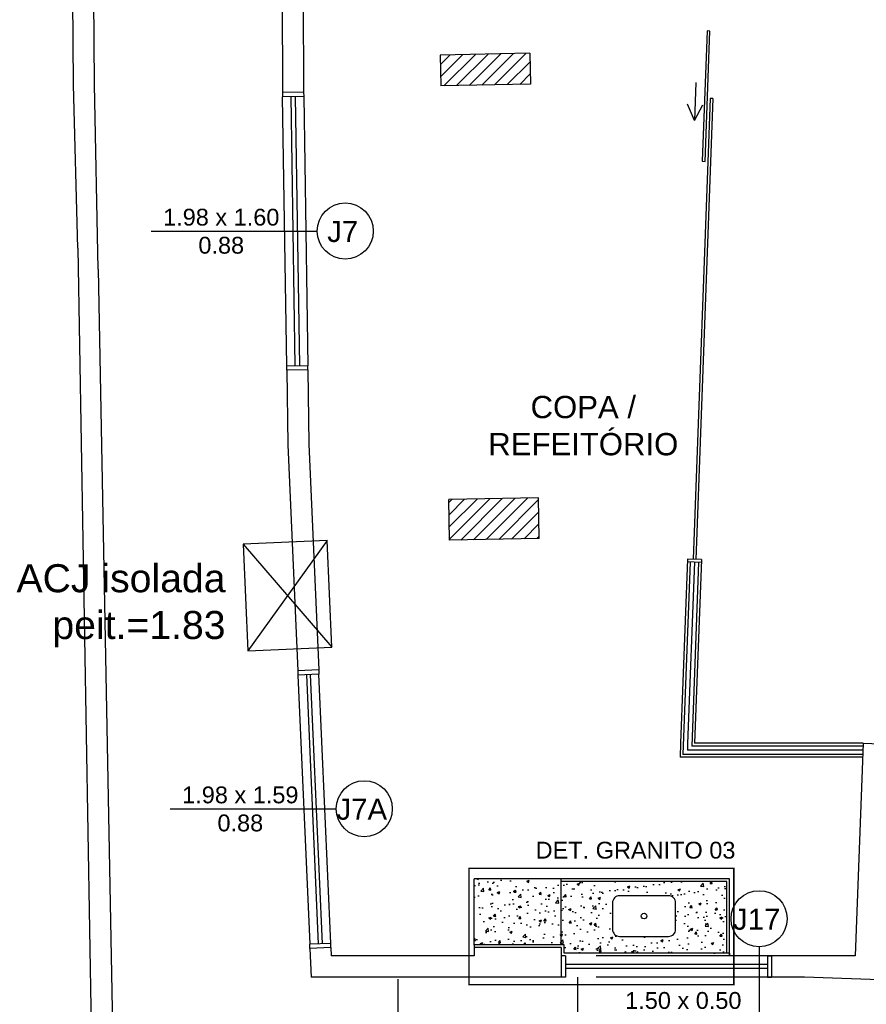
# Model space of a CAD drawing. Header units: inches. Extents: x 352 to 438, y 0 to 186.
# Tile 27 of 40: x 389.7 to 395.73, y 152.09 to 159.11. Entities that reach past the tile are written whole.
import ezdxf

# ---------------------------------------------------------------- set-up
doc = ezdxf.new("R2010")
doc.units = ezdxf.units.IN
doc.header["$MEASUREMENT"] = 0
for name, pattern in [('DASHDOT', [1, 0.5, -0.25, 0, -0.25]), ('DASHDOT2', [0.5, 0.25, -0.125, 0, -0.125]), ('HIDDEN2', [0.1875, 0.125, -0.0625])]:
    doc.linetypes.add(name, pattern=pattern)
for name, color, linetype in [('TJ-DEMOLIR', 30, 'HIDDEN2'), ('TJ-DRYWALL', 132, 'Continuous'), ('TJ-ESQUADRIA1', 1, 'Continuous'), ('TJ-ESQUADRIA2', 2, 'Continuous'), ('TJ-GRANITOVISTA', 2, 'Continuous'), ('TJ-HACHURA', 8, 'Continuous'), ('TJ-LADEVIDRO', 11, 'Continuous'), ('TJ-LOUCA', 2, 'Continuous'), ('TJ-PAREDE', 5, 'Continuous'), ('TJ-PAREDEMURO', 3, 'Continuous'), ('TJ-PILARES', 6, 'Continuous'), ('TJ-PISO', 1, 'Continuous'), ('TJ-PROJECAOACIMA', 1, 'DASHDOT2'), ('TJ-TEXTO01', 1, 'Continuous'), ('TJ-TEXTO03 1PARA100', 3, 'Continuous'), ('TJ-TEXTOESQUADRIA', 200, 'Continuous'), ('TJ-VIDRO', 140, 'Continuous')]:
    doc.layers.add(name, color=color, linetype=linetype)
doc.layers.add('TJ-DETBANCADAS', color=4, linetype='DASHDOT', lineweight=13)
doc.styles.add('ARIAL', font='arial.ttf')
doc.styles.get("Standard").update_dxf_attribs({"font": 'arial.ttf'})
doc.linetypes.add('BATTING', pattern='A,0.00254,-2.54,[134,ltypeshp.shx,S=2.54,R=0,X=-2.54,Y=0],-5.08,[134,ltypeshp.shx,S=2.54,R=180,X=2.54,Y=0],-2.54', length=10.16254)

# ---------------------------------------------------------------- blocks, each defined once
blk = doc.blocks.new('cuba4')
at = {"layer": 'TJ-LOUCA'}
blk.add_lwpolyline([(0.225, -0.095), (0.225, 0.095, 0.414214), (0.175, 0.145), (-0.175, 0.145, 0.414214), (-0.225, 0.095), (-0.225, -0.095, 0.414214), (-0.175, -0.145), (0.175, -0.145, 0.414214)], format="xyb", close=True, dxfattribs=at)
at = {"layer": 'TJ-LOUCA', "color": 1}
blk.add_circle((0, 0), 0.02, dxfattribs=at)

msp = doc.modelspace()

# ---------------------------------------------------------------- hatches: boundary and pattern name
at = {"layer": 'TJ-HACHURA', "linetype": 'Continuous'}
h = msp.add_hatch(dxfattribs=at)
h.set_pattern_fill('AR-CONC', color=8, scale=0.025)
h.set_pattern_definition([(50, (3.68957, 8.43552), (0.179315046, -0.015688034), [0.01875, -0.20625]), (355, (3.68957, 8.43552), (-0.03468783, 0.18804803), [0.015, -0.165]), (100.451444, (3.70451, 8.43421), (0.14462721, 0.17236), [0.01593505, -0.17528553]), (46.1842, (3.68957, 8.48552), (0.26681033, -0.04137982), [0.028125, -0.309375]), (96.635635, (3.7118, 8.48207), (0.23366549, 0.24352965), [0.02390259, -0.26292844]), (351.184164, (3.68957, 8.48552), (0.23366549, 0.24352965), [0.0225, -0.2475]), (21, (3.71457, 8.47302), (0.149226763, -0.100654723), [0.01875, -0.20625]), (326, (3.71457, 8.47302), (0.06082883, 0.18128751), [0.015, -0.165]), (71.451445, (3.727, 8.46463), (0.210055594, 0.08063279), [0.01593505, -0.17528553]), (37.5, (3.689567, 8.43552), (0.003039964, 0.083223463), [0, -0.163, 0, -0.1675, 0, -0.165625]), (7.5, (3.68957, 8.43552), (0.065767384, 0.098602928), [0, -0.0955, 0, -0.15925, 0, -0.063125]), (327.5, (3.633817, 8.43552), (0.133455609, -0.005638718), [0, -0.0625, 0, -0.195, 0, -0.25875]), (317.5, (3.60882, 8.43552), (0.145796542, 0.025026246), [0, -0.08125, 0, -0.1295, 0, -0.18375])])
h.paths.add_polyline_path([(394.7379, 152.9687), (393.5579, 152.9687), (393.5579, 152.5187), (393.5779, 152.5187), (393.5779, 152.4587), (394.7379, 152.4587)])
h.paths.add_polyline_path([(393.9233, 152.8182, -0.414214), (393.9733, 152.8682), (394.3233, 152.8682, -0.414214), (394.3733, 152.8182), (394.3733, 152.6282, -0.414214), (394.3233, 152.5782), (393.9733, 152.5782, -0.414214), (393.9233, 152.6282)], flags=16)
h.paths.add_polyline_path([(394.1283, 152.7232, -1), (394.1683, 152.7232, -1)], flags=0)
h.paths.add_polyline_path([(393.5579, 152.9687), (393.5579, 152.9887), (392.9379, 152.9887), (392.9379, 152.5187), (393.5579, 152.5187)])
at = {"layer": 'TJ-PILARES'}
h = msp.add_hatch(dxfattribs=at)
h.set_pattern_fill('ANSI31', color=8, scale=0.5)
h.set_pattern_definition([(45, (3.689567, 8.43552), (-0.044194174, 0.044194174), [])])
h.paths.add_polyline_path([(397.1447, 155.5457), (396.95, 155.5555), (396.9249, 154.8809), (397.1198, 154.8737), (397.1311, 155.1785)])
h.paths.add_polyline_path([(393.3341, 158.8737), (393.319, 158.8734), (393.319, 158.8716), (393.2209, 158.8716), (392.6942, 158.8614), (392.6984, 158.6415), (393.3383, 158.6538)])
h.paths.add_polyline_path([(397.5355, 158.4448), (396.8713, 158.4781), (396.8598, 158.2484), (397.524, 158.2151)])
h.paths.add_polyline_path([(393.3951, 155.7043), (392.7552, 155.692), (392.7608, 155.4021), (393.4007, 155.4144)])
h.paths.add_polyline_path([(393.3023, 161.9387), (392.6723, 161.9387), (392.6712, 161.7087), (393.3012, 161.7087)])
h.paths.add_polyline_path([(393.0996, 171.4143), (392.6896, 171.4148), (392.6896, 171.1598), (393.0996, 171.1593)])
h.paths.add_polyline_path([(398.1246, 171.4243), (397.4896, 171.4243), (397.4896, 171.2093), (398.1246, 171.2093)])
h.paths.add_polyline_path([(398.0964, 168.2993), (397.4614, 168.2993), (397.4614, 168.0843), (398.0964, 168.0843)])
h.paths.add_polyline_path([(393.3614, 168.2993), (392.7014, 168.2993), (392.7014, 168.0843), (393.3614, 168.0843)])
h.paths.add_polyline_path([(392.9214, 165.3187), (392.7014, 165.3187), (392.7014, 164.6987), (392.9214, 164.6987)])
h.paths.add_polyline_path([(399.2179, 165.3098), (398.9781, 165.3187), (398.9545, 164.6842), (399.1944, 164.6753)])
h.paths.add_polyline_path([(399.1009, 162.162), (398.8611, 162.1709), (398.8377, 161.5413), (399.0775, 161.5324)])
h.paths.add_polyline_path([(395.7042, 181.8813), (395.5042, 181.8816), (395.5034, 181.2416), (395.7034, 181.2363)])
h.paths.add_polyline_path([(398.4542, 181.8528), (398.2042, 181.8531), (398.2033, 181.1931), (398.4533, 181.1928)])
h.paths.add_polyline_path([(398.2019, 176.2241), (397.9469, 176.2244), (397.9461, 175.5894), (398.2111, 175.5791)])
h.paths.add_polyline_path([(395.7168, 176.1614), (395.4818, 176.1566), (395.481, 175.5166), (395.716, 175.5163)])
h.paths.add_polyline_path([(392.8412, 175.655), (392.5612, 175.6554), (392.5606, 175.2304), (392.8406, 175.23)])
h.paths.add_polyline_path([(392.8492, 181.881), (392.5692, 181.8814), (392.5684, 181.2454), (392.8484, 181.245)])

# ---------------------------------------------------------------- linework, layer by layer
at = {"layer": 'TJ-DEMOLIR', "ltscale": 10}
for p, q in [((395.0579, 152.4387), (393.5579, 152.4387)), ((395.2916, 152.2887), (391.7744, 152.2887)), ((395.0579, 152.2887), (393.5579, 152.2887))]:
    msp.add_line(p, q, dxfattribs=at)
at = {"layer": 'TJ-DETBANCADAS', "ltscale": 4, "const_width": 0.01}
msp.add_lwpolyline([(394.7882, 152.2349), (392.9, 152.2349), (392.9, 153.0633), (394.7882, 153.0633)], close=True, dxfattribs=at)
at = {"layer": 'TJ-DRYWALL'}
for p, q in [((394.4576, 155.2679), (394.4088, 153.9554)), ((394.5575, 155.2642), (394.4576, 155.2679)), ((394.4768, 155.2472), (394.4258, 153.8754)), ((394.5568, 155.2442), (394.4568, 155.2479)), ((394.5368, 155.2449), (394.4881, 153.9354)), ((394.5575, 155.2642), (394.5088, 153.9554)), ((394.4088, 153.9555), (394.4051, 153.8554)), ((395.7089, 153.9354), (394.4881, 153.9354)), ((395.7097, 153.9554), (394.5088, 153.9554)), ((395.7067, 153.8754), (394.4258, 153.8754)), ((395.706, 153.8554), (394.4051, 153.8554))]:
    msp.add_line(p, q, dxfattribs=at)
at = {"layer": 'TJ-ESQUADRIA1'}
for p, q in [((391.6008, 156.6445), (391.5711, 158.5643)), ((391.7211, 158.5666), (391.7508, 156.6469)), ((391.6801, 154.4412), (391.7641, 152.5221)), ((391.914, 152.5286), (391.83, 154.4478))]:
    msp.add_line(p, q, dxfattribs=at)
at = {"layer": 'TJ-ESQUADRIA2', "color": 1, "linetype": 'Continuous'}
for p, q in [((394.5174, 158.6649), (394.5076, 158.3939)), ((394.5076, 158.3939), (394.4571, 158.51)), ((394.5076, 158.3939), (394.5664, 158.506))]:
    msp.add_line(p, q, dxfattribs=at)
at = {"layer": 'TJ-ESQUADRIA2'}
for p, q in [((391.5707, 158.5943), (391.5711, 158.5643)), ((391.7206, 158.5966), (391.7211, 158.5666)), ((391.7211, 158.5666), (391.5711, 158.5643)), ((391.6608, 156.6455), (391.6311, 158.5652)), ((391.6611, 158.5657), (391.6908, 156.6459)), ((391.7508, 156.6469), (391.6008, 156.6445)), ((391.6013, 156.6145), (391.6008, 156.6445)), ((391.7513, 156.6169), (391.7508, 156.6469)), ((391.6788, 154.4712), (391.6801, 154.4412)), ((391.83, 154.4478), (391.6801, 154.4412)), ((391.7401, 154.4438), (391.8241, 152.5247)), ((391.8541, 152.526), (391.77, 154.4452)), ((391.8287, 154.4778), (391.83, 154.4478)), ((391.914, 152.5286), (391.7641, 152.5221)), ((391.7655, 152.4921), (391.7641, 152.5221)), ((391.9153, 152.4987), (391.914, 152.5286)), ((393.5879, 152.4387), (393.5579, 152.4387)), ((393.5879, 152.4387), (393.5879, 152.2887)), ((395.0279, 152.4387), (395.0279, 152.2887)), ((395.0279, 152.4387), (395.0579, 152.4387)), ((395.0279, 152.3787), (393.5879, 152.3787)), ((395.0279, 152.3487), (393.5879, 152.3487)), ((393.5879, 152.2887), (393.5579, 152.2887)), ((395.0279, 152.2887), (395.0579, 152.2887))]:
    msp.add_line(p, q, dxfattribs=at)
at = {"layer": 'TJ-GRANITOVISTA'}
for p, q in [((394.7579, 152.9887), (392.9379, 152.9887)), ((392.9379, 152.5187), (392.9379, 152.9887)), ((393.5579, 152.5187), (393.5579, 152.9887)), ((394.7379, 152.9687), (393.5579, 152.9687)), ((394.7379, 152.4587), (394.7379, 152.9687)), ((394.7579, 152.4387), (394.7579, 152.9887))]:
    msp.add_line(p, q, dxfattribs=at)
at = {"layer": 'TJ-GRANITOVISTA', "color": 3}
for p, q in [((393.5779, 152.5187), (392.9379, 152.5187)), ((392.9379, 152.5187), (392.9379, 152.4987)), ((393.5779, 152.4587), (393.5779, 152.5187)), ((394.7579, 152.4587), (393.5779, 152.4587)), ((394.7579, 152.4587), (394.7579, 152.4387))]:
    msp.add_line(p, q, dxfattribs=at)
at = {"layer": 'TJ-LADEVIDRO', "linetype": 'BATTING', "ltscale": 0.03}
for p, q in [((394.5068, 155.246), (394.4587, 153.9536)), ((394.4587, 153.9536), (394.457, 153.9054)), ((395.706, 153.9054), (394.457, 153.9054))]:
    msp.add_line(p, q, dxfattribs=at)
at = {"layer": 'TJ-PAREDE'}
for p, q in [((391.5563, 160.9967), (391.5707, 158.5943)), ((391.7063, 160.9967), (391.7206, 158.5966)), ((393.3341, 158.8737), (392.6942, 158.8614)), ((392.6942, 158.8614), (392.6984, 158.6415)), ((393.3341, 158.8737), (393.3383, 158.6538)), ((393.3383, 158.6538), (392.6984, 158.6415)), ((391.7206, 158.5966), (391.5707, 158.5943)), ((391.7513, 156.6164), (391.6013, 156.6146)), ((391.6013, 156.6146), (391.6082, 156.0827)), ((391.7513, 156.6164), (391.7582, 156.087)), ((391.6082, 156.0827), (391.6788, 154.4712)), ((391.7582, 156.087), (391.8287, 154.4778)), ((393.3951, 155.7043), (392.7552, 155.692)), ((392.7608, 155.4021), (392.7552, 155.692)), ((393.4007, 155.4144), (393.3951, 155.7043)), ((393.4007, 155.4144), (392.7608, 155.4021)), ((391.8287, 154.4778), (391.6788, 154.4712)), ((395.7097, 153.9554), (395.6533, 152.4387)), ((395.7097, 153.9554), (395.9495, 153.9465)), ((391.9153, 152.4987), (391.7655, 152.4921)), ((391.7655, 152.4921), (391.7744, 152.2887)), ((391.9153, 152.4987), (391.9179, 152.4387)), ((393.5579, 152.4987), (392.9379, 152.4987)), ((392.9379, 152.4987), (392.9379, 152.4387)), ((393.5579, 152.4987), (393.5579, 152.2887)), ((392.9379, 152.4387), (391.9179, 152.4387)), ((395.6533, 152.4387), (395.0579, 152.4387)), ((395.0579, 152.4387), (395.0579, 152.2887)), ((393.5579, 152.2887), (391.7744, 152.2887)), ((395.2916, 152.2887), (395.0579, 152.2887)), ((400.3939, 152.0991), (395.2916, 152.2887)), ((400.3929, 152.0991), (395.2916, 152.2887))]:
    msp.add_line(p, q, dxfattribs=at)
at = {"layer": 'TJ-PAREDEMURO'}
for p, q in [((390.0795, 158.6478), (389.9624, 177.6381)), ((390.2295, 158.6487), (390.1124, 177.639)), ((390.1097, 157.4847), (390.0795, 158.6481)), ((390.2566, 157.3347), (390.2294, 158.652)), ((390.1097, 157.4847), (390.2364, 150.2163)), ((390.2566, 157.3347), (390.3876, 150.267))]:
    msp.add_line(p, q, dxfattribs=at)
at = {"layer": 'TJ-PISO'}
for p, q in [((392.3933, 152.2726), (392.3879, 150.9366)), ((393.673, 152.2882), (393.6733, 151.1173))]:
    msp.add_line(p, q, dxfattribs=at)
at = {"layer": 'TJ-PROJECAOACIMA', "ltscale": 5}
for p, q in [((391.2889, 155.374), (391.9216, 154.641)), ((391.8884, 155.4003), (391.3222, 154.6148))]:
    msp.add_line(p, q, dxfattribs=at)
msp.add_lwpolyline([(391.9216, 154.641), (391.8884, 155.4003), (391.2889, 155.374), (391.3222, 154.6148)], close=True, dxfattribs=at)
at = {"layer": 'TJ-TEXTOESQUADRIA', "color": 1}
for p, q in [((390.6328, 157.6067), (391.8171, 157.6067)), ((390.7689, 153.4882), (391.9531, 153.4882)), ((394.9689, 152.5041), (394.9689, 152.0229))]:
    msp.add_line(p, q, dxfattribs=at)
for centre in [(392.0171, 157.6067), (392.1531, 153.4882), (394.9689, 152.7041)]:
    msp.add_circle(centre, 0.2, dxfattribs=at)
at = {"layer": 'TJ-VIDRO'}
for p, q in [((394.6197, 158.5521), (394.4975, 155.2664)), ((394.6397, 158.5513), (394.5175, 155.2657)), ((394.6397, 158.5513), (394.6197, 158.5521))]:
    msp.add_line(p, q, dxfattribs=at)
msp.add_lwpolyline([(394.563, 158.1039), (394.583, 158.1031), (394.6175, 159.0325), (394.5975, 159.0332)], close=True, dxfattribs=at)

# ---------------------------------------------------------------- block references
msp.add_blockref('cuba4', (394.1483, 152.7232))

# ---------------------------------------------------------------- texts
at = {"layer": 'TJ-DETBANCADAS', "insert": (393.3749, 153.253), "char_height": 0.12, "width": 3.07229, "attachment_point": 1, "style": 'ARIAL'}
msp.add_mtext('DET. GRANITO 03', dxfattribs=at)
at = {"layer": 'TJ-TEXTO01', "insert": (389.6543, 155.2316), "char_height": 0.2, "attachment_point": 1}
msp.add_mtext_dynamic_manual_height_columns('\\pxqr;ACJ isolada\\Ppeit.=1.83', width=1.509441, gutter_width=1, heights=[0], dxfattribs=at)
at = {"layer": 'TJ-TEXTO03 1PARA100', "insert": (392.6925, 156.4314), "char_height": 0.15875, "width": 2.044718, "attachment_point": 1, "style": 'ARIAL'}
msp.add_mtext('\\pxqc;COPA / REFEITÓRIO', dxfattribs=at)
at = {"layer": 'TJ-TEXTOESQUADRIA', "color": 1, "char_height": 0.12, "attachment_point": 1}
for s, insert in [('\\pxqc;1.98 x 1.60\\P0.88', (390.5803, 157.7656)), ('\\pxqc;1.98 x 1.59\\P0.88', (390.7163, 153.647)), ('\\pxqc;1.50 x 0.50\\P1.00', (393.8754, 152.1817))]:
    msp.add_mtext_dynamic_manual_height_columns(s, width=1.10575, gutter_width=12.5, heights=[0], dxfattribs=dict(at, insert=insert))
at = {"layer": 'TJ-TEXTOESQUADRIA', "color": 202, "char_height": 0.15, "attachment_point": 1}
for s, insert in [('\\pxqc;{\\C107;J7}', (391.8762, 157.6784)), ('\\pxqc;{\\C107;J7A}', (392.0122, 153.5599))]:
    msp.add_mtext_dynamic_manual_height_columns(s, width=0.246653, gutter_width=12.5, heights=[0], dxfattribs=dict(at, insert=insert))
at = {"layer": 'TJ-TEXTOESQUADRIA', "insert": (394.828, 152.7757), "char_height": 0.15, "attachment_point": 1}
msp.add_mtext_dynamic_manual_height_columns('\\pxqc;J17', width=0.246653, gutter_width=12.5, heights=[0], dxfattribs=at)

doc.saveas('drawing.dxf')
